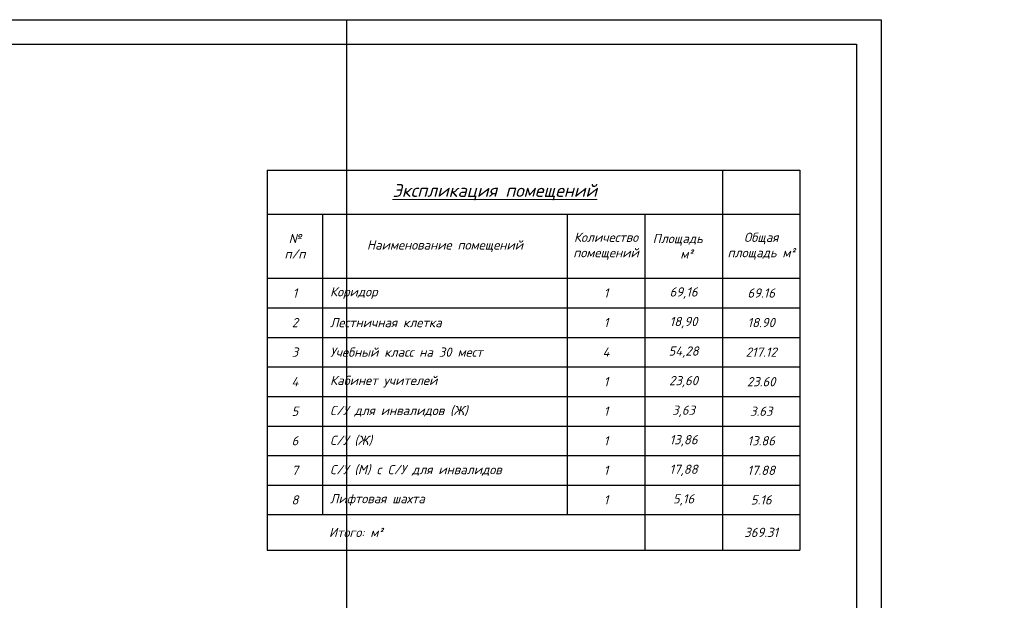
# Model space of a CAD drawing. Header units: millimetres. Extents: x 1114507 to 93926427, y 174473 to 817039.
# Tile 203 of 256: x 1577219 to 1597208, y 773683 to 785472. Entities that reach past the tile are written whole.
import ezdxf

# ---------------------------------------------------------------- set-up
doc = ezdxf.new("R2010")
doc.units = ezdxf.units.MM
doc.layers.add('Размер 1', color=251, linetype='Continuous', lineweight=20)
doc.styles.add('iso', font='isocpeur.TTF')
doc.styles.add('ISOCPEUR 1', font='isocpeur.TTF')
doc.styles.add('Текст1', font='isocpeui.ttf', dxfattribs={"height": 300})

# ---------------------------------------------------------------- blocks, each defined once
blk = doc.blocks.new('*T1491')
at = {"layer": 'Размер 1', "color": 0, "linetype": 'ByBlock', "lineweight": -2, "ltscale": 100, "transparency": 16777216}
for p, q in [((0, 0), (10815, 0)), ((0, 0), (0, -7716)), ((9240, 0), (9240, -7716)), ((10815, 0), (10815, -7716)), ((0, -896), (10815, -896)), ((1125, -896), (1125, -6996)), ((6090, -896), (6090, -6996)), ((7665, -896), (7665, -7716)), ((0, -2196), (10815, -2196)), ((0, -2796), (10815, -2796)), ((0, -3396), (10815, -3396)), ((0, -3996), (10815, -3996)), ((0, -4596), (10815, -4596)), ((0, -5196), (10815, -5196)), ((0, -5796), (10815, -5796)), ((0, -6396), (10815, -6396)), ((0, -6996), (10815, -6996)), ((0, -7716), (10815, -7716))]:
    blk.add_line(p, q, dxfattribs=at)
at = {"layer": 'Размер 1', "color": 0, "lineweight": 15, "ltscale": 100, "transparency": 16777216}
for s, insert, char_height, width, attachment_point, style in [('{\\fISOCPEUR|b1|i1|c204|p34;\\L\\C7;Экспликация помещений}', (4620, -448), 262.5, 9120, 5, 'iso'), ('{\\fISOCPEUR|b1|i1|c204|p34;Общая площадь м²}', (10028, -1546), 187.5, 1455, 5, 'iso'), ('{\\fISOCPEUR|b1|i1|c204|p34;№\\Pп/п}', (562, -1546), 187.5, 1005, 5, 'iso'), ('{\\fISOCPEUR|b1|i1|c204|p34;\\C7;Количество помещений}', (6878, -1546), 187.5, 1455, 5, 'iso'), ('{\\fISOCPEUR|b1|i1|c204|p34;\\C7;Площадь     м²}', (8452, -1546), 187.5, 1455, 5, 'iso'), ('{\\fISOCPEUR|b1|i1|c204|p34;\\C7;Наименование помещений }', (3608, -1546), 187.5, 4845, 5, 'iso'), ('Коридор', (1275, -2496), 187.5, 4665, 4, 'Текст1'), ('{\\fISOCPEUR|b0|i1|c204|p34;69.16}', (10028, -2496), 187.5, 1455, 5, 'iso'), ('Лестничная клетка ', (1275, -3096), 187.5, 4665, 4, 'Текст1'), ('{\\fISOCPEUR|b0|i1|c204|p34;18.90}', (10028, -3096), 187.5, 1455, 5, 'iso'), ('\\A1;Учебный класс на 30 мест ', (1275, -3696), 187.5, 4665, 4, 'Текст1'), ('{\\fISOCPEUR|b0|i1|c204|p34;217.12}', (10028, -3696), 187.5, 1455, 5, 'iso'), ('\\A1;Кабинет учителей', (1275, -4296), 187.5, 4665, 4, 'Текст1'), ('{\\fISOCPEUR|b0|i1|c204|p34;23.60}', (10028, -4296), 187.5, 1455, 5, 'iso'), ('С/У для инвалидов (Ж)', (1275, -4896), 187.5, 4665, 4, 'Текст1'), ('{\\fISOCPEUR|b0|i1|c204|p34;3,63}', (8452, -4896), 187.5, 1455, 5, 'iso'), ('{\\fISOCPEUR|b0|i1|c204|p34;3.63}', (10028, -4896), 187.5, 1455, 5, 'iso'), ('С/У (Ж)', (1275, -5496), 187.5, 4665, 4, 'Текст1'), ('{\\fISOCPEUR|b0|i1|c204|p34;13.86}', (10028, -5496), 187.5, 1455, 5, 'iso'), ('С/У (М) c С/У для инвалидов ', (1275, -6096), 187.5, 4665, 4, 'Текст1'), ('{\\fISOCPEUR|b0|i1|c204|p34;17.88}', (10028, -6096), 187.5, 1455, 5, 'iso'), ('Лифтовая шахта', (1275, -6696), 187.5, 4665, 4, 'Текст1'), ('{\\fISOCPEUR|b0|i1|c204|p34;5.16}', (10028, -6696), 187.5, 1455, 5, 'iso'), ('{\\fISOCPEUR|b0|i1|c204|p34;\\C158;          Итого: м²}', (60, -7356), 187.5, 7545, 4, 'iso')]:
    blk.add_mtext(s, dxfattribs=dict(at, insert=insert, char_height=char_height, width=width, attachment_point=attachment_point, style=style))
at = {"layer": 'Размер 1', "color": 7, "lineweight": 15, "ltscale": 100, "transparency": 16777216, "char_height": 187.5, "attachment_point": 5, "style": 'iso'}
for s, insert, width in [('{\\fISOCPEUR|b0|i1|c204|p34;1}', (562, -2496), 1005), ('{\\fISOCPEUR|b0|i1|c204|p34;1', (6878, -2496), 1455), ('{\\fISOCPEUR|b0|i1|c204|p34;69,16}', (8452, -2496), 1455), ('{\\fISOCPEUR|b0|i1|c204|p34;2}', (562, -3096), 1005), ('{\\fISOCPEUR|b0|i1|c204|p34;1', (6878, -3096), 1455), ('{\\fISOCPEUR|b0|i1|c204|p34;18,90}', (8452, -3096), 1455), ('{\\fISOCPEUR|b0|i1|c204|p34;3}', (562, -3696), 1005), ('{\\fISOCPEUR|b0|i1|c204|p34;4', (6878, -3696), 1455), ('{\\fISOCPEUR|b0|i1|c204|p34;54,28}', (8452, -3696), 1455), ('{\\fISOCPEUR|b0|i1|c204|p34;4}', (562, -4296), 1005), ('{\\fISOCPEUR|b0|i1|c204|p34;1', (6878, -4296), 1455), ('{\\fISOCPEUR|b0|i1|c204|p34;23,60}', (8452, -4296), 1455), ('{\\fISOCPEUR|b0|i1|c204|p34;5}', (562, -4896), 1005), ('{\\fISOCPEUR|b0|i1|c204|p34;1', (6878, -4896), 1455), ('{\\fISOCPEUR|b0|i1|c204|p34;6}', (562, -5496), 1005), ('{\\fISOCPEUR|b0|i1|c204|p34;1', (6878, -5496), 1455), ('{\\fISOCPEUR|b0|i1|c204|p34;13,86}', (8452, -5496), 1455), ('{\\fISOCPEUR|b0|i1|c204|p34;7}', (562, -6096), 1005), ('{\\fISOCPEUR|b0|i1|c204|p34;1', (6878, -6096), 1455), ('{\\fISOCPEUR|b0|i1|c204|p34;17,88}', (8452, -6096), 1455), ('{\\fISOCPEUR|b0|i1|c204|p34;8}', (562, -6696), 1005), ('{\\fISOCPEUR|b0|i1|c204|p34;1', (6878, -6696), 1455), ('{\\fISOCPEUR|b0|i1|c204|p34;5,16}', (8452, -6696), 1455), ('{\\fISOCPEUR|b0|i1|c204|p34;369.31}', (10028, -7356), 1455)]:
    blk.add_mtext(s, dxfattribs=dict(at, insert=insert, width=width))

msp = doc.modelspace()

# ---------------------------------------------------------------- linework, layer by layer
at = {"color": 5, "elevation": 0}
msp.add_lwpolyline([(1541850.1, 785471.7), (1594708.1, 785471.7), (1594708.1, 755771.7), (1541850.1, 755771.7)], close=True, dxfattribs=at)
at = {"color": 5, "lineweight": 30, "elevation": 0}
msp.add_lwpolyline([(1543850.1, 784971.7), (1594208.1, 784971.7), (1594208.1, 756271.7), (1543850.1, 756271.7)], close=True, dxfattribs=at)
at = {"layer": 'Defpoints', "color": 3, "linetype": 'ByBlock', "elevation": 0}
msp.add_lwpolyline([(1541850.1, 785471.7), (1583850.1, 785471.7), (1583850.1, 755771.7), (1541850.1, 755771.7)], close=True, dxfattribs=at)

# ---------------------------------------------------------------- block references
msp.add_blockref('*T1491', (1582244.4, 782417.7))

# ---------------------------------------------------------------- texts
at = {"linetype": 'ByBlock', "lineweight": 30, "ltscale": 10, "insert": (1197603, 784433.1, 0), "char_height": 250, "width": 18040, "attachment_point": 1, "style": 'ISOCPEUR 1'}
msp.add_mtext('     Рабочая документация по объекту: {\\C7;школы ^J}     Настоящий проект выполнен на основании чертежей марки АС, ВК и ОВ в соответствии с требованиями КМК и ПУЭ.\\P     Внешнее электроснабжение решается в отдельном проекте "Внутриплощадочных сетей"\\P     Проект энергоснабжения школы.\\P     Установленная мощность 33,6 кВт; Расчетная мощность 30,2 кВт  \\P     По надежности энергоснабжения школа относится к потребителям II категории.\\P\\pi1291.6675,t0,19518.5175;{\\LСиловое электрооборудование:\\P\\pi0,tz;}     В качестве вводно-распределительного и силового щита принят щит {\\C0;ПР11-3060-21УЗ (изготовить индв. по заказу) }. В качестве осветительного и силового щита принять щит ЩРВ-6 {\\C0;(изготовить индв. по заказу)} и щит комплектный ОЩВ.\\P\\pt0,19518.5175;     Электропотребителями здания  являются: освещение, штепсельные розетки, электропотребители технологического оборудования. Главный распределительный щит, силовые щиты и щиты освещения приняты сборными с модульными автоматическими выключателями с установкой на DIN-рейку по индивидуальному заказу. В распределительных щитах предусматривается устройство заземляющей шины. Фазораспределение злектронагрузок должно быть равномерным. Автоматические выключатели на розеточных группах имеют устройства  защитного отключения. \\P\\ptz;     Силовыми электроприемниками являются потребители сантехнического и технологического оборудования помещений. Магистральные и распределительные сети выполняются медным кабелем ВВГнг  в винипластовых  трубах в стенах срыто под штукатуркой. Ответвительные коробки установить скрыто на стене.\\P     1.  Розетки разместить на высоте 1800 мм от чистого пола в  помещениях   для  пребывания  детей  (А также см. уточнение по плану)  согласно пункта 12.34 КМК КМК КМК 2.04.17-19. ^J     2.  Выключатели во всех помещениях разместить на высоте 1800 мм.  Отступ от проёмов дверей - 200 мм, а также см. уточнение по плану.^J  Допускается установка выключателей под потолком с управлением при помощи шнура. ПУЭ п. 6.6.31.^J  Установка штепсельных розеток в ванных комнатах, душевых, мыльных помещениях бань, помещениях, содержащих нагреватели для саун (далее по тексту «саунах»), а также в стиральных помещениях прачечных не допускается ПУЭ п. 7.1.48.^JМинимальное расстояние от выключателей, штепсельных розеток и элементов электроустановок до газопроводов должно быть не менее 0,5 м ПУЭ п. 7.1.50.\\P{\\O      \\L\\oЭлектроосвещение}\\P     В соответствии КМК КМК 2.01.05-19. в проекте предусматривается общее рабочее, эвакуационное освещение на напряжение 220В.  Рабочее освещение предусматривается во всех помещениях комплекса, эвакуационное - в коридорах, в фойе, лестничных клетках, вестибюле. На выходах по пути эвакуации устанавливаются световые указатели "Выход" с аккумуляторными  батареями. Светильники аварийного освещения обозначаются значком "А" и выбираются из числа светильников рабочего освещения и питаются от щита ЩАО. Управление освещением выполняется включателями, устанавливаемыми по месту. Выбор светильников произведен в соответствии с назначением помещений, их конструктивными особенностями и характеристикой окружающей среды. В качестве источников света приняты светильники потолочные светодиодные LED панели и {\\C0;светодиодные линейные светильники} . Групповые сети освещения выполняются медным кабелем ВВГнг в винипластовой трубе.\\P\\pi1896.36,t0,28627.16;{\\LЗаземление}\\P\\pi0,tz;     Для защиты от поражения  электрическим током применяется система заземления TN-S  (используется 3я и 5я  жила  кабеля) и выполняется уравнивание потенциалов. Все металлические нетоковедущие части электрооборудования подлежат заземлению. В качестве заземляющих проводников используются нулевые провода сети и специальные заземляющие проводники, прокладываемые совместно с рабочими проводниками от электрощитов до электропотребителей. Сопротивление растеканию тока заземляющих устройств не должно превышать 4 Ом в любое время года. Внутренний контур заземления необходимо присоединить к наружному контуру заземления. Защита от заноса высокого потенциала и уравнивание потенциалов выполняется путем присоединения металлической арматуры фундаментов к горизонтальному  заземлителю. Все соединения выполнить сваркой.', dxfattribs=at)

doc.saveas('drawing.dxf')
